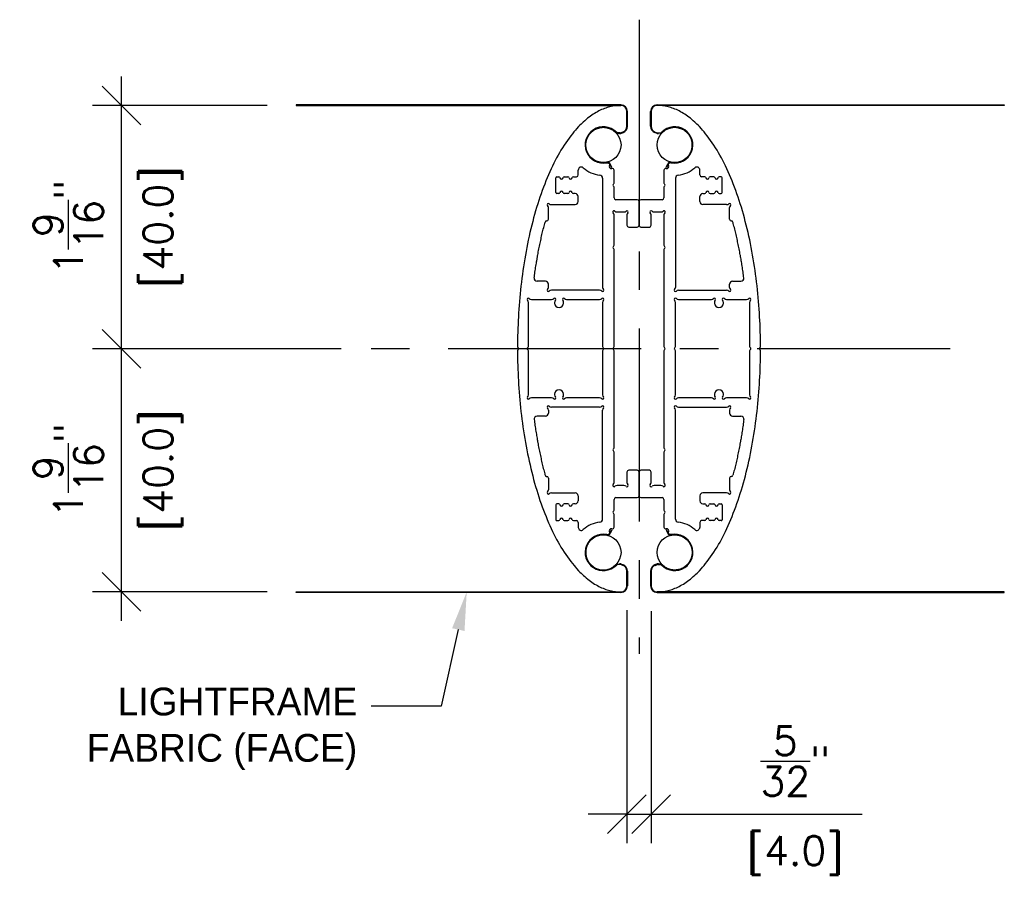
# Model space of a CAD drawing. Header units: inches. Extents: x 0 to 70.2, y -46 to 53.5.
# Tile 10 of 45: x 38 to 44.3, y -9.7 to -4.1. Entities that reach past the tile are written whole.
import ezdxf
from ezdxf import colors
from ezdxf.entities.mleader import LeaderData, LeaderLine
from ezdxf.math import Vec2, Vec3

# ---------------------------------------------------------------- set-up
doc = ezdxf.new("R2010")
doc.units = ezdxf.units.IN
doc.header["$MEASUREMENT"] = 0
doc.linetypes.add('CENTER', pattern=[2, 1.25, -0.25, 0.25, -0.25])
for name, color, linetype in [('1-DIM', 4, 'Continuous'), ('1-MOUNT', 155, 'Continuous'), ('1-PANEL EDGE', 2, 'Continuous'), ('1-REF', 4, 'Continuous'), ('1-TEXT', 2, 'Continuous')]:
    doc.layers.add(name, color=color, linetype=linetype)
doc.styles.add('TEXT', font='romans.shx')
doc.dimstyles.new('DIM 6-12', dxfattribs={"dimscale": 2, "dimtxt": 0.09375, "dimasz": 0.125, "dimexe": 0.09375, "dimexo": 0.09375, "dimgap": 0.0625, "dimtad": 1, "dimdec": 5, "dimzin": 3, "dimdsep": 46, "dimlunit": 5, "dimtxsty": 'TEXT', "dimblk": 'OBLIQUE', "dimcen": 0.09375, "dimdle": 0.09375, "dimclrd": 256, "dimclre": 4, "dimclrt": 2, "dimadec": 0, "dimazin": 0, "dimtfac": 1, "dimtdec": 5, "dimtmove": 0, "dimatfit": 3, "dimfxl": 0, "dimtolj": 1, "dimtzin": 0, "dimlwd": -1, "dimlwe": -1, "dimarcsym": 0})

# ---------------------------------------------------------------- blocks, each defined once
blk = doc.blocks.new('_Oblique')
at = {"color": 0, "linetype": 'ByBlock', "lineweight": -2}
blk.add_line((-0.5, -0.5), (0.5, 0.5), dxfattribs=at)
blk = doc.blocks.new('*D84')
at = {"layer": '1-DIM', "color": 4, "transparency": 16777216}
for p, q in [((41.9042, -7.9585), (41.9042, -9.4678)), ((42.0617, -7.9662), (42.0617, -9.4678))]:
    blk.add_line(p, q, dxfattribs=at)
at = {"layer": '1-DIM', "transparency": 16777216}
for p, q in [((41.9042, -9.2803), (41.6542, -9.2803)), ((41.9042, -9.2803), (42.0617, -9.2803)), ((42.0617, -9.2803), (43.4277, -9.2803))]:
    blk.add_line(p, q, dxfattribs=at)
at = {"layer": 'Defpoints', "color": 0, "transparency": 16777216}
for p in [(41.9042, -7.771), (42.0617, -7.7787), (42.0617, -9.2803)]:
    blk.add_point(p, dxfattribs=at)
at = {"layer": '1-DIM', "transparency": 16777216, "xscale": 0.25, "yscale": 0.25, "zscale": 0.25}
blk.add_blockref('_Oblique', (41.9042, -9.2803), dxfattribs=at)
at = {"layer": '1-DIM', "transparency": 16777216, "xscale": 0.25, "yscale": 0.25, "zscale": 0.25, "rotation": 180}
blk.add_blockref('_Oblique', (42.0617, -9.2803), dxfattribs=at)
at = {"layer": '1-DIM', "color": 2, "transparency": 16777216, "char_height": 0.1875, "attachment_point": 5, "style": 'TEXT', "bg_fill": 3, "box_fill_scale": 1.25, "bg_fill_color": 256, "bg_fill_true_color": 13158600, "bg_fill_transparency": 0}
for s, insert in [('\\A1;{\\H1.000000x;\\S5/32;}"', (42.9947, -8.9365)), ('\\A1;[4.0]', (42.9947, -9.5481))]:
    blk.add_mtext(s, dxfattribs=dict(at, insert=insert))
blk = doc.blocks.new('A$C639F15CA')
at = {"layer": '1-MOUNT'}
for p, q in [((-0.0787, 1.5354), (-0.0787, 1.4398)), ((-0.0787, 1.4398), (-0.0787, 1.5354)), ((-0.0748, 1.4398), (-0.0748, 1.5354)), ((0.0748, 1.4398), (0.0748, 1.5354)), ((0.0787, 1.5354), (0.0787, 1.4398)), ((0.0787, 1.5354), (0.0787, 1.4398)), ((-0.1044, 1.4029), (-0.1188, 1.3975)), ((-0.1188, 1.3975), (-0.1044, 1.4029)), ((0.1044, 1.4029), (0.1188, 1.3975)), ((0.1044, 1.4029), (0.1188, 1.3975)), ((-0.1432, 1.3961), (-0.1256, 1.3931)), ((-0.1249, 1.397), (-0.1425, 1.4)), ((-0.1425, 1.4), (-0.1249, 1.397)), ((-0.1175, 1.3939), (-0.1031, 1.3992)), ((0.1175, 1.3939), (0.1031, 1.3992)), ((0.1249, 1.397), (0.1425, 1.4)), ((0.1249, 1.397), (0.1425, 1.4)), ((0.1432, 1.3961), (0.1256, 1.3931)), ((-0.3937, 1.1249), (-0.3937, 1.1567)), ((-0.2061, 1.2031), (-0.1986, 1.2018)), ((-0.1986, 1.2018), (-0.2061, 1.2031)), ((-0.1979, 1.2057), (-0.2054, 1.207)), ((-0.1898, 1.1951), (-0.179, 1.1731)), ((-0.1754, 1.1748), (-0.1863, 1.1968)), ((-0.179, 1.1731), (-0.1754, 1.1748)), ((-0.1614, 1.0726), (-0.1614, 1.1553)), ((0.1614, 1.1553), (0.1614, 1.0726)), ((0.1754, 1.1748), (0.1863, 1.1968)), ((0.179, 1.1731), (0.1754, 1.1748)), ((0.1898, 1.1951), (0.179, 1.1731)), ((0.1979, 1.2057), (0.2054, 1.207)), ((0.2061, 1.2031), (0.1986, 1.2018)), ((0.2061, 1.2031), (0.1986, 1.2018)), ((0.3937, 1.1249), (0.3937, 1.1567)), ((-0.5387, 1.0107), (-0.5387, 1.1072)), ((-0.5328, 1.1131), (-0.5196, 1.1131)), ((-0.4844, 1.1131), (-0.4605, 1.1131)), ((-0.4253, 1.1131), (-0.4055, 1.1131)), ((-0.2362, 1.1041), (-0.2362, 0.3972)), ((0.2362, 1.1041), (0.2362, 0.3972)), ((0.4253, 1.1131), (0.4055, 1.1131)), ((0.4844, 1.1131), (0.4605, 1.1131)), ((0.5328, 1.1131), (0.5196, 1.1131)), ((0.5387, 1.0107), (0.5387, 1.1072)), ((-0.1614, 1.0394), (-0.1614, 1.0453)), ((-0.1614, 0.9761), (-0.1614, 1.0394)), ((0.1614, 1.0453), (0.1614, 1.0394)), ((0.1614, 1.0394), (0.1614, 0.9761)), ((-0.5196, 1.0048), (-0.5328, 1.0048)), ((-0.4605, 1.0048), (-0.4844, 1.0048)), ((-0.4134, 1.0048), (-0.4253, 1.0048)), ((-0.3937, 0.9528), (-0.3937, 0.9851)), ((-0.0118, 0.9643), (-0.1496, 0.9643)), ((0.1496, 0.9643), (0.0118, 0.9643)), ((0.3937, 0.9528), (0.3937, 0.9851)), ((0.4134, 1.0048), (0.4253, 1.0048)), ((0.4605, 1.0048), (0.4844, 1.0048)), ((0.5196, 1.0048), (0.5328, 1.0048)), ((-0.5866, 0.8386), (-0.5866, 0.9138)), ((-0.5673, 0.9331), (-0.4134, 0.9331)), ((0, 0.9525), (0, 0.7992)), ((0, 0.7992), (0, 0.9525)), ((0.5673, 0.9331), (0.4134, 0.9331)), ((0.5866, 0.8386), (0.5866, 0.9138)), ((-0.1614, 0.6692), (-0.1614, 0.8663)), ((-0.1421, 0.8856), (-0.098, 0.8856)), ((-0.0787, 0.8663), (-0.0787, 0.7992)), ((0.0787, 0.7992), (0.0787, 0.8663)), ((0.098, 0.8856), (0.1421, 0.8856)), ((0.1614, 0.8663), (0.1614, 0.6692)), ((-0.5984, 0.8267), (-0.5972, 0.8268)), ((-0.0669, 0.7874), (-0.0118, 0.7874)), ((0.0118, 0.7874), (0.0669, 0.7874)), ((0.5984, 0.8267), (0.5972, 0.8268)), ((-0.1614, 0.0591), (-0.1614, 0.6419)), ((0.1614, 0.6419), (0.1614, 0.0591)), ((-0.6063, 0.437), (-0.6594, 0.437)), ((-0.5866, 0.3972), (-0.5866, 0.4173)), ((0.5866, 0.3972), (0.5866, 0.4173)), ((0.6063, 0.437), (0.6594, 0.437)), ((-0.6972, 0.3189), (-0.5665, 0.3189)), ((-0.2555, 0.378), (-0.5673, 0.378)), ((-0.4689, 0.3189), (-0.2555, 0.3189)), ((0.2555, 0.378), (0.5673, 0.378)), ((0.2555, 0.3189), (0.4689, 0.3189)), ((0.5665, 0.3189), (0.6972, 0.3189)), ((-0.7165, 0.0591), (-0.7165, 0.2996)), ((-0.5472, 0.2996), (-0.5472, 0.2953)), ((-0.4882, 0.2953), (-0.4882, 0.2996)), ((-0.2362, 0.2996), (-0.2362, 0.0591)), ((0.2362, 0.0591), (0.2362, 0.2996)), ((0.4882, 0.2996), (0.4882, 0.2953)), ((0.5472, 0.2953), (0.5472, 0.2996)), ((0.7165, 0.2996), (0.7165, 0.0591)), ((-0.7165, 0.0136), (-0.7165, 0.0591)), ((-0.2362, 0.0591), (-0.2362, 0.0136)), ((-0.1614, 0.0136), (-0.1614, 0.0591)), ((0.1614, 0.0591), (0.1614, 0.0136)), ((0.2362, 0.0136), (0.2362, 0.0591)), ((0.7165, 0.0591), (0.7165, 0.0136)), ((-0.7165, -0.0591), (-0.7165, -0.0136)), ((-0.7165, -0.2996), (-0.7165, -0.0591)), ((-0.2362, -0.0136), (-0.2362, -0.0591)), ((-0.2362, -0.0591), (-0.2362, -0.2996)), ((-0.1614, -0.0591), (-0.1614, -0.0136)), ((-0.1614, -0.6419), (-0.1614, -0.0591)), ((0.1614, -0.0136), (0.1614, -0.0591)), ((0.1614, -0.0591), (0.1614, -0.6419)), ((0.2362, -0.0591), (0.2362, -0.0136)), ((0.2362, -0.2996), (0.2362, -0.0591)), ((0.7165, -0.0136), (0.7165, -0.0591)), ((0.7165, -0.0591), (0.7165, -0.2996)), ((-0.5472, -0.2953), (-0.5472, -0.2996)), ((-0.4882, -0.2996), (-0.4882, -0.2953)), ((0.4882, -0.2953), (0.4882, -0.2996)), ((0.5472, -0.2996), (0.5472, -0.2953)), ((-0.5665, -0.3189), (-0.6972, -0.3189)), ((-0.2555, -0.378), (-0.5673, -0.378)), ((-0.2555, -0.3189), (-0.4689, -0.3189)), ((0.4689, -0.3189), (0.2555, -0.3189)), ((0.2555, -0.378), (0.5673, -0.378)), ((0.6972, -0.3189), (0.5665, -0.3189)), ((-0.6063, -0.437), (-0.6594, -0.437)), ((-0.5866, -0.3972), (-0.5866, -0.4173)), ((-0.2362, -1.1041), (-0.2362, -0.3972)), ((0.2362, -1.1041), (0.2362, -0.3972)), ((0.5866, -0.3972), (0.5866, -0.4173)), ((0.6063, -0.437), (0.6594, -0.437)), ((-0.1614, -0.8663), (-0.1614, -0.6692)), ((0.1614, -0.6692), (0.1614, -0.8663)), ((-0.5984, -0.8267), (-0.5972, -0.8268)), ((-0.0787, -0.7992), (-0.0787, -0.8663)), ((-0.0118, -0.7874), (-0.0669, -0.7874)), ((0, -0.7992), (0, -0.9525)), ((0, -0.9525), (0, -0.7992)), ((0.0669, -0.7874), (0.0118, -0.7874)), ((0.0787, -0.8663), (0.0787, -0.7992)), ((0.5984, -0.8267), (0.5972, -0.8268)), ((-0.5866, -0.8386), (-0.5866, -0.9138)), ((-0.098, -0.8856), (-0.1421, -0.8856)), ((0.1421, -0.8856), (0.098, -0.8856)), ((0.5866, -0.8386), (0.5866, -0.9138)), ((-0.5673, -0.9331), (-0.4134, -0.9331)), ((-0.3937, -0.9528), (-0.3937, -0.9851)), ((0.3937, -0.9528), (0.3937, -0.9851)), ((0.5673, -0.9331), (0.4134, -0.9331)), ((-0.5387, -1.0107), (-0.5387, -1.1072)), ((-0.5196, -1.0048), (-0.5328, -1.0048)), ((-0.4605, -1.0048), (-0.4844, -1.0048)), ((-0.4134, -1.0048), (-0.4253, -1.0048)), ((-0.1614, -1.0394), (-0.1614, -0.9761)), ((-0.1496, -0.9643), (-0.0118, -0.9643)), ((0.0118, -0.9643), (0.1496, -0.9643)), ((0.1614, -0.9761), (0.1614, -1.0394)), ((0.4134, -1.0048), (0.4253, -1.0048)), ((0.4605, -1.0048), (0.4844, -1.0048)), ((0.5196, -1.0048), (0.5328, -1.0048)), ((0.5387, -1.0107), (0.5387, -1.1072)), ((-0.1614, -1.0453), (-0.1614, -1.0394)), ((-0.1614, -1.1553), (-0.1614, -1.0726)), ((0.1614, -1.0394), (0.1614, -1.0453)), ((0.1614, -1.0726), (0.1614, -1.1553)), ((-0.5328, -1.1131), (-0.5196, -1.1131)), ((-0.4844, -1.1131), (-0.4605, -1.1131)), ((-0.4253, -1.1131), (-0.4055, -1.1131)), ((-0.3937, -1.1249), (-0.3937, -1.1567)), ((0.3937, -1.1249), (0.3937, -1.1567)), ((0.4253, -1.1131), (0.4055, -1.1131)), ((0.4844, -1.1131), (0.4605, -1.1131)), ((0.5328, -1.1131), (0.5196, -1.1131)), ((-0.2061, -1.2031), (-0.1986, -1.2018)), ((-0.2061, -1.2031), (-0.1986, -1.2018)), ((-0.1979, -1.2057), (-0.2054, -1.207)), ((-0.1898, -1.1951), (-0.179, -1.1731)), ((-0.1754, -1.1748), (-0.1863, -1.1968)), ((-0.179, -1.1731), (-0.1754, -1.1748)), ((0.179, -1.1731), (0.1754, -1.1748)), ((0.1754, -1.1748), (0.1863, -1.1968)), ((0.1898, -1.1951), (0.179, -1.1731)), ((0.1979, -1.2057), (0.2054, -1.207)), ((0.2061, -1.2031), (0.1986, -1.2018)), ((0.1986, -1.2018), (0.2061, -1.2031)), ((-0.1432, -1.3961), (-0.1256, -1.3931)), ((-0.1249, -1.397), (-0.1425, -1.4)), ((-0.1249, -1.397), (-0.1425, -1.4)), ((-0.1044, -1.4029), (-0.1188, -1.3975)), ((-0.1044, -1.4029), (-0.1188, -1.3975)), ((-0.1175, -1.3939), (-0.1031, -1.3992)), ((0.1175, -1.3939), (0.1031, -1.3992)), ((0.1044, -1.4029), (0.1188, -1.3975)), ((0.1188, -1.3975), (0.1044, -1.4029)), ((0.1249, -1.397), (0.1425, -1.4)), ((0.1425, -1.4), (0.1249, -1.397)), ((0.1432, -1.3961), (0.1256, -1.3931)), ((-0.0787, -1.5354), (-0.0787, -1.4398)), ((-0.0787, -1.5354), (-0.0787, -1.4398)), ((-0.0748, -1.4398), (-0.0748, -1.5354)), ((0.0748, -1.4398), (0.0748, -1.5354)), ((0.0787, -1.5354), (0.0787, -1.4398)), ((0.0787, -1.4398), (0.0787, -1.5354))]:
    blk.add_line(p, q, dxfattribs=at)
for centre in [(-0.2308, 1.3191), (0.2308, 1.3191), (-0.2308, -1.3191), (0.2308, -1.3191)]:
    blk.add_circle(centre, 0.1142, dxfattribs=at)
for centre, radius, start, end in [((-0.1181, 1.5354), 0.0433, 360, 90), ((-0.1181, 1.5354), 0.0394, 0, 90), ((-0.1181, 1.5354), 0.0394, 0, 90), ((0.1181, 1.5354), 0.0433, 90, 180), ((0.1181, 1.5354), 0.0394, 90, 180), ((0.1181, 1.5354), 0.0394, 90, 180), ((-0.2308, 1.3191), 0.1181, 44.6831, 280.70633), ((-0.2308, 1.3191), 0.1181, 44.6831, 280.70633), ((-0.1181, 1.4398), 0.0394, 290.34219, 0), ((-0.1181, 1.4398), 0.0394, 290.34219, 0), ((-0.1181, 1.4398), 0.0433, 290.34219, 360), ((0.1181, 1.4398), 0.0433, 180, 249.65781), ((0.1181, 1.4398), 0.0394, 180, 249.65781), ((0.1181, 1.4398), 0.0394, 180, 249.65781), ((0.2308, 1.3191), 0.1181, 259.29367, 135.3169), ((0.2308, 1.3191), 0.1181, 259.29367, 135.3169), ((-0.1412, 1.4077), 0.00787, 224.6831, 260.34219), ((-0.1412, 1.4077), 0.00787, 224.6831, 260.34219), ((-0.1229, 1.4086), 0.0157, 260.34219, 290.34219), ((-0.1229, 1.4086), 0.0118, 260.34219, 290.34219), ((-0.1229, 1.4086), 0.0118, 260.34219, 290.34219), ((0.1229, 1.4086), 0.0157, 249.65781, 279.65781), ((0.1229, 1.4086), 0.0118, 249.65781, 279.65781), ((0.1229, 1.4086), 0.0118, 249.65781, 279.65781), ((0.1412, 1.4077), 0.00787, 279.65781, 315.3169), ((0.1412, 1.4077), 0.00787, 279.65781, 315.3169), ((-0.374, 1.1567), 0.0197, 48.59198, 180), ((-0.2308, 1.3191), 0.1969, 228.59198, 263.34086), ((-0.2074, 1.1954), 0.00787, 80.34219, 100.70633), ((-0.2074, 1.1954), 0.00787, 80.34219, 100.70633), ((-0.2006, 1.1902), 0.0118, 24.3586, 80.34219), ((-0.2006, 1.1902), 0.0118, 328.375, 80.34219), ((-0.2006, 1.1902), 0.0157, 24.61204, 80.34219), ((-0.1805, 1.1778), 0.0118, 148.375, 287.81179), ((-0.1732, 1.1553), 0.0118, 0, 107.81179), ((0.1732, 1.1553), 0.0118, 72.18821, 180), ((0.1805, 1.1778), 0.0118, 252.18821, 31.625), ((0.2006, 1.1902), 0.0157, 99.65781, 155.38796), ((0.2006, 1.1902), 0.0118, 99.65781, 211.625), ((0.2006, 1.1902), 0.0118, 99.65781, 155.6414), ((0.2074, 1.1954), 0.00787, 79.29367, 99.65781), ((0.2074, 1.1954), 0.00787, 79.29367, 99.65781), ((0.2308, 1.3191), 0.1969, 276.65914, 311.40802), ((0.374, 1.1567), 0.0197, 0, 131.40802), ((-0.5328, 1.1072), 0.00591, 90, 180), ((-0.5196, 1.1052), 0.00787, 6.37937, 90), ((-0.502, 1.1072), 0.00984, 186.37937, 353.62063), ((-0.4844, 1.1052), 0.00787, 90, 173.62063), ((-0.4605, 1.1052), 0.00787, 6.37937, 90), ((-0.4429, 1.1072), 0.00984, 186.37937, 353.62063), ((-0.4253, 1.1052), 0.00787, 90, 173.62063), ((-0.4055, 1.1249), 0.0118, 270, 0), ((-0.2559, 1.1041), 0.0197, 0, 83.34086), ((0.2559, 1.1041), 0.0197, 96.65914, 180), ((0.4055, 1.1249), 0.0118, 180, 270), ((0.4253, 1.1052), 0.00787, 6.37937, 90), ((0.4429, 1.1072), 0.00984, 186.37937, 353.62063), ((0.4605, 1.1052), 0.00787, 90, 173.62063), ((0.4844, 1.1052), 0.00787, 6.37937, 90), ((0.502, 1.1072), 0.00984, 186.37937, 353.62063), ((0.5196, 1.1052), 0.00787, 90, 173.62063), ((0.5328, 1.1072), 0.00591, 0, 90), ((-0.502, 1.0107), 0.00984, 6.37937, 173.62063), ((-0.4429, 1.0107), 0.00984, 6.37937, 173.62063), ((-0.1614, 1.059), 0.00787, 120, 240), ((-0.1693, 1.0726), 0.00787, 300, 0), ((-0.1693, 1.0453), 0.00787, 0, 60), ((0.1693, 1.0726), 0.00787, 180, 240), ((0.1693, 1.0453), 0.00787, 120, 180), ((0.1614, 1.059), 0.00787, 300, 60), ((0.4429, 1.0107), 0.00984, 6.37937, 173.62063), ((0.502, 1.0107), 0.00984, 6.37937, 173.62063), ((-0.5328, 1.0107), 0.00591, 180, 270), ((-0.5196, 1.0127), 0.00787, 270, 353.62063), ((-0.4844, 1.0127), 0.00787, 186.37937, 270), ((-0.4605, 1.0127), 0.00787, 270, 353.62063), ((-0.4253, 1.0127), 0.00787, 186.37937, 270), ((-0.4134, 0.9851), 0.0197, 0, 90), ((-0.1496, 0.9761), 0.0118, 180, 270), ((-0.0118, 0.9525), 0.0118, 0, 90), ((0.0118, 0.9525), 0.0118, 90, 180), ((0.1496, 0.9761), 0.0118, 270, 0), ((0.4134, 0.9851), 0.0197, 90, 180), ((0.4253, 1.0127), 0.00787, 270, 353.62063), ((0.4605, 1.0127), 0.00787, 186.37937, 270), ((0.4844, 1.0127), 0.00787, 270, 353.62063), ((0.5196, 1.0127), 0.00787, 186.37937, 270), ((0.5328, 1.0107), 0.00591, 270, 0), ((-0.5866, 0.9331), 0.00787, 45.58469, 224.41531), ((-0.6063, 0.9138), 0.0197, 0, 44.41531), ((-0.5673, 0.9528), 0.0197, 225.58469, 270), ((-0.4134, 0.9528), 0.0197, 270, 0), ((-0.1614, 0.8856), 0.00787, 90, 224.41531), ((-0.1614, 0.8856), 0.00787, 45.58469, 90), ((-0.0787, 0.8856), 0.00787, 315.58469, 134.41531), ((0.0787, 0.8856), 0.00787, 45.58469, 224.41531), ((0.1614, 0.8856), 0.00787, 90, 134.41531), ((0.1614, 0.8856), 0.00787, 315.58469, 90), ((0.4134, 0.9528), 0.0197, 180, 270), ((0.5673, 0.9528), 0.0197, 270, 314.41531), ((0.5866, 0.9331), 0.00787, 315.58469, 134.41531), ((0.6063, 0.9138), 0.0197, 135.58469, 180), ((-0.5984, 0.8386), 0.0118, 275.92655, 0), ((-0.1811, 0.8663), 0.0197, 0, 44.41531), ((-0.1421, 0.9052), 0.0197, 225.58469, 270), ((-0.098, 0.9052), 0.0197, 270, 314.41531), ((-0.0591, 0.8663), 0.0197, 135.58469, 180), ((0.0591, 0.8663), 0.0197, 0, 44.41531), ((0.098, 0.9052), 0.0197, 225.58469, 270), ((0.1421, 0.9052), 0.0197, 270, 314.41531), ((0.1811, 0.8663), 0.0197, 135.58469, 180), ((0.5984, 0.8386), 0.0118, 180, 264.07345), ((-0.5972, 0.815), 0.0118, 95.92655, 165.03656), ((-0.0669, 0.7992), 0.0118, 180, 270), ((-0.0118, 0.7992), 0.0118, 270, 0), ((0.0118, 0.7992), 0.0118, 180, 270), ((0.0669, 0.7992), 0.0118, 270, 0), ((0.5972, 0.815), 0.0118, 14.96344, 84.07345), ((-0.1614, 0.6555), 0.00787, 120, 240), ((-0.1693, 0.6692), 0.00787, 300, 0), ((-0.1693, 0.6419), 0.00787, 360, 60), ((0.1693, 0.6692), 0.00787, 180, 240), ((0.1693, 0.6419), 0.00787, 120, 180), ((0.1614, 0.6555), 0.00787, 300, 60), ((-0.6594, 0.4567), 0.0197, 172.436, 270), ((0.6594, 0.4567), 0.0197, 270, 7.564), ((-0.6063, 0.4173), 0.0197, 0, 90), ((-0.5866, 0.378), 0.00787, 135.58469, 314.41531), ((-0.6063, 0.3972), 0.0197, 315.58469, 0), ((-0.2362, 0.378), 0.00787, 225.58469, 44.41531), ((-0.2165, 0.3972), 0.0197, 180, 224.41531), ((0.2362, 0.378), 0.00787, 135.58469, 314.41531), ((0.2165, 0.3972), 0.0197, 315.58469, 0), ((0.5866, 0.378), 0.00787, 225.58469, 44.41531), ((0.6063, 0.4173), 0.0197, 90, 180), ((0.6063, 0.3972), 0.0197, 180, 224.41531), ((-0.7165, 0.3189), 0.00787, 45.58469, 224.41531), ((-0.6972, 0.3386), 0.0197, 225.58469, 270), ((-0.5673, 0.3583), 0.0197, 90, 134.41531), ((-0.5665, 0.3386), 0.0197, 270, 314.41531), ((-0.5472, 0.3189), 0.00787, 315.58469, 134.41531), ((-0.4882, 0.3189), 0.00787, 45.58469, 224.41531), ((-0.4689, 0.3386), 0.0197, 225.58469, 270), ((-0.2555, 0.3583), 0.0197, 45.58469, 90), ((-0.2555, 0.3386), 0.0197, 270, 314.41531), ((-0.2362, 0.3189), 0.00787, 315.58469, 134.41531), ((0.2362, 0.3189), 0.00787, 45.58469, 224.41531), ((0.2555, 0.3583), 0.0197, 90, 134.41531), ((0.2555, 0.3386), 0.0197, 225.58469, 270), ((0.4689, 0.3386), 0.0197, 270, 314.41531), ((0.4882, 0.3189), 0.00787, 315.58469, 134.41531), ((0.5472, 0.3189), 0.00787, 45.58469, 224.41531), ((0.5665, 0.3386), 0.0197, 225.58469, 270), ((0.5673, 0.3583), 0.0197, 45.58469, 90), ((0.6972, 0.3386), 0.0197, 270, 314.41531), ((0.7165, 0.3189), 0.00787, 315.58469, 134.41531), ((-0.7362, 0.2996), 0.0197, 0, 44.41531), ((-0.5276, 0.2996), 0.0197, 135.58469, 180), ((-0.5177, 0.2953), 0.0295, 180, 0), ((-0.5079, 0.2996), 0.0197, 0, 44.41531), ((-0.2165, 0.2996), 0.0197, 135.58469, 180), ((0.2165, 0.2996), 0.0197, 0, 44.41531), ((0.5079, 0.2996), 0.0197, 135.58469, 180), ((0.5177, 0.2953), 0.0295, 180, 0), ((0.5276, 0.2996), 0.0197, 0, 44.41531), ((0.7362, 0.2996), 0.0197, 135.58469, 180), ((-0.7795, 0.0136), 0.00787, 179.78889, 239.8945), ((-0.7874, 0), 0.00787, 360, 59.8945), ((-0.7874, 0), 0.00787, 300.1055, 0), ((-0.7165, 0), 0.00787, 120, 180), ((-0.7165, 0), 0.00787, 180, 240), ((-0.7244, 0.0136), 0.00787, 300, 0), ((-0.2283, 0.0136), 0.00787, 180, 240), ((-0.2362, 0), 0.00787, 360, 60), ((-0.2362, 0), 0.00787, 300, 0), ((-0.1614, 0), 0.00787, 120, 180), ((-0.1614, 0), 0.00787, 180, 240), ((-0.1693, 0.0136), 0.00787, 300, 0), ((0.1693, 0.0136), 0.00787, 180, 240), ((0.1614, 0), 0.00787, 0, 60), ((0.2362, 0), 0.00787, 120, 180), ((0.2283, 0.0136), 0.00787, 300, 0), ((0.7244, 0.0136), 0.00787, 180, 240), ((0.7165, 0), 0.00787, 360, 60), ((0.7874, 0), 0.00787, 120.1055, 180), ((0.7795, 0.0136), 0.00787, 300.1055, 0.21111), ((-0.7795, -0.0136), 0.00787, 120.1055, 180.21111), ((-0.7244, -0.0136), 0.00787, 360, 60), ((-0.2283, -0.0136), 0.00787, 120, 180), ((-0.1693, -0.0136), 0.00787, 360, 60), ((0.1693, -0.0136), 0.00787, 120, 180), ((0.1614, 0), 0.00787, 300, 0), ((0.2362, 0), 0.00787, 180, 240), ((0.2283, -0.0136), 0.00787, 0, 60), ((0.7244, -0.0136), 0.00787, 120, 180), ((0.7165, 0), 0.00787, 300, 0), ((0.7874, 0), 0.00787, 180, 239.8945), ((0.7795, -0.0136), 0.00787, 359.78889, 59.8945), ((-0.7165, -0.3189), 0.00787, 135.58469, 314.41531), ((-0.7362, -0.2996), 0.0197, 315.58469, 0), ((-0.5472, -0.3189), 0.00787, 225.58469, 44.41531), ((-0.5177, -0.2953), 0.0295, 0, 180), ((-0.5276, -0.2996), 0.0197, 180, 224.41531), ((-0.4882, -0.3189), 0.00787, 135.58469, 314.41531), ((-0.5079, -0.2996), 0.0197, 315.58469, 0), ((-0.2362, -0.3189), 0.00787, 225.58469, 44.41531), ((-0.2165, -0.2996), 0.0197, 180, 224.41531), ((0.2362, -0.3189), 0.00787, 135.58469, 314.41531), ((0.2165, -0.2996), 0.0197, 315.58469, 0), ((0.4882, -0.3189), 0.00787, 225.58469, 44.41531), ((0.5177, -0.2953), 0.0295, 0, 180), ((0.5079, -0.2996), 0.0197, 180, 224.41531), ((0.5472, -0.3189), 0.00787, 135.58469, 314.41531), ((0.5276, -0.2996), 0.0197, 315.58469, 0), ((0.7165, -0.3189), 0.00787, 225.58469, 44.41531), ((0.7362, -0.2996), 0.0197, 180, 224.41531), ((-0.6972, -0.3386), 0.0197, 90, 134.41531), ((-0.5866, -0.378), 0.00787, 45.58469, 224.41531), ((-0.5673, -0.3583), 0.0197, 225.58469, 270), ((-0.5665, -0.3386), 0.0197, 45.58469, 90), ((-0.4689, -0.3386), 0.0197, 90, 134.41531), ((-0.2555, -0.3386), 0.0197, 45.58469, 90), ((-0.2555, -0.3583), 0.0197, 270, 314.41531), ((-0.2362, -0.378), 0.00787, 315.58469, 134.41531), ((0.2362, -0.378), 0.00787, 45.58469, 224.41531), ((0.2555, -0.3386), 0.0197, 90, 134.41531), ((0.2555, -0.3583), 0.0197, 225.58469, 270), ((0.4689, -0.3386), 0.0197, 45.58469, 90), ((0.5665, -0.3386), 0.0197, 90, 134.41531), ((0.5673, -0.3583), 0.0197, 270, 314.41531), ((0.5866, -0.378), 0.00787, 315.58469, 134.41531), ((0.6972, -0.3386), 0.0197, 45.58469, 90), ((-0.6594, -0.4567), 0.0197, 90, 187.564), ((-0.6063, -0.4173), 0.0197, 270, 0), ((-0.6063, -0.3972), 0.0197, 0, 44.41531), ((-0.2165, -0.3972), 0.0197, 135.58469, 180), ((0.2165, -0.3972), 0.0197, 0, 44.41531), ((0.6063, -0.3972), 0.0197, 135.58469, 180), ((0.6063, -0.4173), 0.0197, 180, 270), ((0.6594, -0.4567), 0.0197, 352.436, 90), ((-0.1614, -0.6555), 0.00787, 120, 240), ((-0.1693, -0.6419), 0.00787, 300, 0), ((-0.1693, -0.6692), 0.00787, 360, 60), ((0.1693, -0.6419), 0.00787, 180, 240), ((0.1693, -0.6692), 0.00787, 120, 180), ((0.1614, -0.6555), 0.00787, 300, 60), ((-0.5972, -0.815), 0.0118, 194.96344, 264.07345), ((-0.5984, -0.8386), 0.0118, 0, 84.07345), ((-0.0669, -0.7992), 0.0118, 90, 180), ((-0.0118, -0.7992), 0.0118, 0, 90), ((0.0118, -0.7992), 0.0118, 90, 180), ((0.0669, -0.7992), 0.0118, 0, 90), ((0.5984, -0.8386), 0.0118, 95.92655, 180), ((0.5972, -0.815), 0.0118, 275.92655, 345.03656), ((-0.1614, -0.8856), 0.00787, 135.58469, 270), ((-0.1811, -0.8663), 0.0197, 315.58469, 0), ((-0.1614, -0.8856), 0.00787, 270, 314.41531), ((-0.1421, -0.9052), 0.0197, 90, 134.41531), ((-0.098, -0.9052), 0.0197, 45.58469, 90), ((-0.0787, -0.8856), 0.00787, 225.58469, 44.41531), ((-0.0591, -0.8663), 0.0197, 180, 224.41531), ((0.0787, -0.8856), 0.00787, 135.58469, 314.41531), ((0.0591, -0.8663), 0.0197, 315.58469, 0), ((0.098, -0.9052), 0.0197, 90, 134.41531), ((0.1421, -0.9052), 0.0197, 45.58469, 90), ((0.1614, -0.8856), 0.00787, 225.58469, 270), ((0.1811, -0.8663), 0.0197, 180, 224.41531), ((0.1614, -0.8856), 0.00787, 270, 44.41531), ((-0.5866, -0.9331), 0.00787, 135.58469, 314.41531), ((-0.6063, -0.9138), 0.0197, 315.58469, 0), ((-0.5673, -0.9528), 0.0197, 90, 134.41531), ((-0.4134, -0.9528), 0.0197, 0, 90), ((-0.0118, -0.9525), 0.0118, 270, 0), ((0.0118, -0.9525), 0.0118, 180, 270), ((0.4134, -0.9528), 0.0197, 90, 180), ((0.5673, -0.9528), 0.0197, 45.58469, 90), ((0.5866, -0.9331), 0.00787, 225.58469, 44.41531), ((0.6063, -0.9138), 0.0197, 180, 224.41531), ((-0.5328, -1.0107), 0.00591, 90, 180), ((-0.5196, -1.0127), 0.00787, 6.37937, 90), ((-0.502, -1.0107), 0.00984, 186.37937, 353.62063), ((-0.4844, -1.0127), 0.00787, 90, 173.62063), ((-0.4605, -1.0127), 0.00787, 6.37937, 90), ((-0.4429, -1.0107), 0.00984, 186.37937, 353.62063), ((-0.4253, -1.0127), 0.00787, 90, 173.62063), ((-0.4134, -0.9851), 0.0197, 270, 0), ((-0.1496, -0.9761), 0.0118, 90, 180), ((0.1496, -0.9761), 0.0118, 0, 90), ((0.4134, -0.9851), 0.0197, 180, 270), ((0.4253, -1.0127), 0.00787, 6.37937, 90), ((0.4429, -1.0107), 0.00984, 186.37937, 353.62063), ((0.4605, -1.0127), 0.00787, 90, 173.62063), ((0.4844, -1.0127), 0.00787, 6.37937, 90), ((0.502, -1.0107), 0.00984, 186.37937, 353.62063), ((0.5196, -1.0127), 0.00787, 90, 173.62063), ((0.5328, -1.0107), 0.00591, 0, 90), ((-0.1614, -1.059), 0.00787, 120, 240), ((-0.1693, -1.0453), 0.00787, 300, 0), ((-0.1693, -1.0726), 0.00787, 0, 60), ((0.1693, -1.0453), 0.00787, 180, 240), ((0.1693, -1.0726), 0.00787, 120, 180), ((0.1614, -1.059), 0.00787, 300, 60), ((-0.5328, -1.1072), 0.00591, 180, 270), ((-0.5196, -1.1052), 0.00787, 270, 353.62063), ((-0.502, -1.1072), 0.00984, 6.37937, 173.62063), ((-0.4844, -1.1052), 0.00787, 186.37937, 270), ((-0.4605, -1.1052), 0.00787, 270, 353.62063), ((-0.4429, -1.1072), 0.00984, 6.37937, 173.62063), ((-0.4253, -1.1052), 0.00787, 186.37937, 270), ((-0.4055, -1.1249), 0.0118, 0, 90), ((-0.2308, -1.3191), 0.1969, 96.65914, 131.40802), ((-0.2559, -1.1041), 0.0197, 276.65914, 0), ((0.2559, -1.1041), 0.0197, 180, 263.34086), ((0.2308, -1.3191), 0.1969, 48.59198, 83.34086), ((0.4055, -1.1249), 0.0118, 90, 180), ((0.4253, -1.1052), 0.00787, 270, 353.62063), ((0.4429, -1.1072), 0.00984, 6.37937, 173.62063), ((0.4605, -1.1052), 0.00787, 186.37937, 270), ((0.4844, -1.1052), 0.00787, 270, 353.62063), ((0.502, -1.1072), 0.00984, 6.37937, 173.62063), ((0.5196, -1.1052), 0.00787, 186.37937, 270), ((0.5328, -1.1072), 0.00591, 270, 0), ((-0.374, -1.1567), 0.0197, 180, 311.40802), ((-0.2308, -1.3191), 0.1181, 79.29367, 315.3169), ((-0.2308, -1.3191), 0.1181, 79.29367, 315.3169), ((-0.2074, -1.1954), 0.00787, 259.29367, 279.65781), ((-0.2074, -1.1954), 0.00787, 259.29367, 279.65781), ((-0.2006, -1.1902), 0.0118, 279.65781, 31.625), ((-0.2006, -1.1902), 0.0118, 279.65781, 335.6414), ((-0.2006, -1.1902), 0.0157, 279.65781, 335.38796), ((-0.1805, -1.1778), 0.0118, 72.18821, 211.625), ((-0.1732, -1.1553), 0.0118, 252.18821, 0), ((0.2308, -1.3191), 0.1181, 224.6831, 100.70633), ((0.2308, -1.3191), 0.1181, 224.6831, 100.70633), ((0.1732, -1.1553), 0.0118, 180, 287.81179), ((0.1805, -1.1778), 0.0118, 328.375, 107.81179), ((0.2006, -1.1902), 0.0157, 204.61204, 260.34219), ((0.2006, -1.1902), 0.0118, 148.375, 260.34219), ((0.2006, -1.1902), 0.0118, 204.3586, 260.34219), ((0.2074, -1.1954), 0.00787, 260.34219, 280.70633), ((0.2074, -1.1954), 0.00787, 260.34219, 280.70633), ((0.374, -1.1567), 0.0197, 228.59198, 0), ((-0.1412, -1.4077), 0.00787, 99.65781, 135.3169), ((-0.1412, -1.4077), 0.00787, 99.65781, 135.3169), ((-0.1229, -1.4086), 0.0157, 69.65781, 99.65781), ((-0.1229, -1.4086), 0.0118, 69.65781, 99.65781), ((-0.1229, -1.4086), 0.0118, 69.65781, 99.65781), ((-0.1181, -1.4398), 0.0433, 0, 69.65781), ((0.1181, -1.4398), 0.0433, 110.34219, 180), ((0.1229, -1.4086), 0.0157, 80.34219, 110.34219), ((0.1229, -1.4086), 0.0118, 80.34219, 110.34219), ((0.1229, -1.4086), 0.0118, 80.34219, 110.34219), ((0.1412, -1.4077), 0.00787, 44.6831, 80.34219), ((0.1412, -1.4077), 0.00787, 44.6831, 80.34219), ((-0.1181, -1.4398), 0.0394, 0, 69.65781), ((-0.1181, -1.4398), 0.0394, 0, 69.65781), ((0.1181, -1.4398), 0.0394, 110.34219, 180), ((0.1181, -1.4398), 0.0394, 110.34219, 180), ((-0.1181, -1.5354), 0.0394, 270, 0), ((-0.1181, -1.5354), 0.0433, 270, 0), ((-0.1181, -1.5354), 0.0394, 270, 0), ((0.1181, -1.5354), 0.0433, 180, 270), ((0.1181, -1.5354), 0.0394, 180, 270), ((0.1181, -1.5354), 0.0394, 180, 270)]:
    blk.add_arc(centre, radius, start, end, dxfattribs=at)
for points, weights in [([(-0.1181, 1.5748), (-0.7628, 1.5748), (-0.7869, 0.0591)], [1, 0.71481612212, 0.984987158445]), ([(0.7869, 0.0602), (0.7623, 1.5748), (0.1181, 1.5748)], [0.984706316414, 0.714964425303, 1]), ([(-0.7869, 0.0591), (-0.7873, 0.0364), (-0.7874, 0.0137)], [0.984987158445, 0.990592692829, 0.996437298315]), ([(0.7874, 0.0137), (0.7873, 0.0369), (0.7869, 0.0602)], [0.996437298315, 0.990446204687, 0.984706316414]), ([(-0.7874, -0.0137), (-0.7873, -0.0369), (-0.7869, -0.0602)], [0.996437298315, 0.990446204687, 0.984706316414]), ([(-0.7869, -0.0602), (-0.7623, -1.5748), (-0.1181, -1.5748)], [0.984706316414, 0.714964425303, 1]), ([(0.1181, -1.5748), (0.7628, -1.5748), (0.7869, -0.0591)], [1, 0.71481612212, 0.984987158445]), ([(0.7869, -0.0591), (0.7873, -0.0364), (0.7874, -0.0137)], [0.984987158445, 0.990592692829, 0.996437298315])]:
    blk.add_rational_spline(points, weights, degree=2, dxfattribs=at)
for points in [[(-0.2054, 1.207), (-0.2075, 1.2074), (-0.2096, 1.207), (-0.2731, 1.195), (-0.316, 1.2432), (-0.359, 1.2914), (-0.3398, 1.3531), (-0.3206, 1.4148), (-0.2578, 1.4301), (-0.195, 1.4454), (-0.1496, 1.3994), (-0.1469, 1.3967), (-0.1432, 1.3961)], [(0.2054, 1.207), (0.2075, 1.2074), (0.2096, 1.207), (0.2731, 1.195), (0.316, 1.2432), (0.359, 1.2914), (0.3398, 1.3531), (0.3206, 1.4148), (0.2578, 1.4301), (0.195, 1.4454), (0.1496, 1.3994), (0.1469, 1.3967), (0.1432, 1.3961)], [(-0.2054, -1.207), (-0.2075, -1.2074), (-0.2096, -1.207), (-0.2731, -1.195), (-0.316, -1.2432), (-0.359, -1.2914), (-0.3398, -1.3531), (-0.3206, -1.4148), (-0.2578, -1.4301), (-0.195, -1.4454), (-0.1496, -1.3994), (-0.1469, -1.3967), (-0.1432, -1.3961)], [(0.2054, -1.207), (0.2075, -1.2074), (0.2096, -1.207), (0.2731, -1.195), (0.316, -1.2432), (0.359, -1.2914), (0.3398, -1.3531), (0.3206, -1.4148), (0.2578, -1.4301), (0.195, -1.4454), (0.1496, -1.3994), (0.1469, -1.3967), (0.1432, -1.3961)]]:
    blk.add_rational_spline(points, [1, 0.984250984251, 1, 0.870330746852, 1, 0.870330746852, 1, 0.870330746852, 1, 0.870330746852, 1, 0.951971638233, 1], degree=2, knots=[0.485931, 0.485931, 0.485931, 0.557015, 0.557015, 3.646552, 3.646552, 6.736089, 6.736089, 9.825626, 9.825626, 12.915162, 12.915162, 13.039636, 13.039636, 13.039636], dxfattribs=at)
for points in [[(-0.6789, 0.4593), (-0.6781, 0.4651), (-0.6765, 0.4773), (-0.6738, 0.496), (-0.671, 0.5152), (-0.668, 0.5344), (-0.6651, 0.5526), (-0.6621, 0.5707), (-0.6595, 0.5855), (-0.6573, 0.5982), (-0.655, 0.6109), (-0.6521, 0.6266), (-0.6484, 0.6455), (-0.6447, 0.6643), (-0.6408, 0.6829), (-0.6368, 0.7015), (-0.6327, 0.72), (-0.6285, 0.7384), (-0.6242, 0.7567), (-0.6197, 0.7749), (-0.6152, 0.7929), (-0.6115, 0.8073), (-0.6093, 0.8156), (-0.6086, 0.818)], [(0.6789, 0.4593), (0.6781, 0.4651), (0.6765, 0.4773), (0.6738, 0.496), (0.671, 0.5152), (0.668, 0.5344), (0.6651, 0.5526), (0.6621, 0.5707), (0.6595, 0.5855), (0.6573, 0.5982), (0.655, 0.6109), (0.6521, 0.6266), (0.6484, 0.6455), (0.6447, 0.6643), (0.6408, 0.6829), (0.6368, 0.7015), (0.6327, 0.72), (0.6285, 0.7384), (0.6242, 0.7567), (0.6197, 0.7749), (0.6152, 0.7929), (0.6115, 0.8073), (0.6093, 0.8156), (0.6086, 0.818)], [(-0.6789, -0.4593), (-0.6781, -0.4651), (-0.6765, -0.4773), (-0.6738, -0.496), (-0.671, -0.5152), (-0.668, -0.5344), (-0.6651, -0.5526), (-0.6621, -0.5707), (-0.6595, -0.5855), (-0.6573, -0.5982), (-0.655, -0.6109), (-0.6521, -0.6266), (-0.6484, -0.6455), (-0.6447, -0.6643), (-0.6408, -0.6829), (-0.6368, -0.7015), (-0.6327, -0.72), (-0.6285, -0.7384), (-0.6242, -0.7567), (-0.6197, -0.7749), (-0.6152, -0.7929), (-0.6115, -0.8073), (-0.6093, -0.8156), (-0.6086, -0.818)], [(0.6789, -0.4593), (0.6781, -0.4651), (0.6765, -0.4773), (0.6738, -0.496), (0.671, -0.5152), (0.668, -0.5344), (0.6651, -0.5526), (0.6621, -0.5707), (0.6595, -0.5855), (0.6573, -0.5982), (0.655, -0.6109), (0.6521, -0.6266), (0.6484, -0.6455), (0.6447, -0.6643), (0.6408, -0.6829), (0.6368, -0.7015), (0.6327, -0.72), (0.6285, -0.7384), (0.6242, -0.7567), (0.6197, -0.7749), (0.6152, -0.7929), (0.6115, -0.8073), (0.6093, -0.8156), (0.6086, -0.818)]]:
    blk.add_open_spline(points, degree=3, knots=[11.698723, 11.698723, 11.698723, 11.698723, 12.145572, 12.640069, 13.133857, 13.627441, 14.120055, 14.533951, 15.025189, 15.270453, 15.515401, 16.004454, 16.492219, 16.978563, 17.463354, 17.946461, 18.427751, 18.907094, 19.384356, 19.859344, 20.331883, 20.801934, 20.989975, 20.989975, 20.989975, 20.989975], dxfattribs=at)
blk = doc.blocks.new('*D86')
at = {"layer": '1-DIM', "transparency": 16777216}
blk.add_line((38.6312, -6.4545), (38.6312, -4.5039), dxfattribs=at)
at = {"layer": '1-DIM', "color": 4, "transparency": 16777216}
for p, q in [((39.5745, -4.6914), (38.4437, -4.6914)), ((40.0532, -6.267), (38.4437, -6.267))]:
    blk.add_line(p, q, dxfattribs=at)
at = {"layer": 'Defpoints', "color": 0, "transparency": 16777216}
for p in [(38.6312, -4.6914), (39.762, -4.6914), (40.2407, -6.267)]:
    blk.add_point(p, dxfattribs=at)
at = {"layer": '1-DIM', "transparency": 16777216, "xscale": 0.25, "yscale": 0.25, "zscale": 0.25}
for p, rotation in [((38.6312, -4.6914), 90), ((38.6312, -6.267), 270)]:
    blk.add_blockref('_Oblique', p, dxfattribs=dict(at, rotation=rotation))
at = {"layer": '1-DIM', "color": 2, "transparency": 16777216, "char_height": 0.1875, "attachment_point": 5, "rotation": 90, "style": 'TEXT', "bg_fill": 3, "box_fill_scale": 1.25, "bg_fill_color": 256, "bg_fill_true_color": 13158600, "bg_fill_transparency": 0}
for s, insert in [('\\A1;1{\\H1.000000x;\\S9/16;}"', (38.2874, -5.4792)), ('\\A1;[40.0]', (38.899, -5.4792))]:
    blk.add_mtext(s, dxfattribs=dict(at, insert=insert))
blk = doc.blocks.new('*D87')
at = {"layer": '1-DIM', "transparency": 16777216}
blk.add_line((38.6312, -8.0285), (38.6312, -6.0795), dxfattribs=at)
at = {"layer": '1-DIM', "color": 4, "transparency": 16777216}
for p, q in [((40.0532, -6.267), (38.4437, -6.267)), ((39.5745, -7.841), (38.4437, -7.841))]:
    blk.add_line(p, q, dxfattribs=at)
at = {"layer": 'Defpoints', "color": 0, "transparency": 16777216}
for p in [(38.6312, -6.267), (40.2407, -6.267), (39.762, -7.841)]:
    blk.add_point(p, dxfattribs=at)
at = {"layer": '1-DIM', "transparency": 16777216, "xscale": 0.25, "yscale": 0.25, "zscale": 0.25}
for p, rotation in [((38.6312, -6.267), 90), ((38.6312, -7.841), 270)]:
    blk.add_blockref('_Oblique', p, dxfattribs=dict(at, rotation=rotation))
at = {"layer": '1-DIM', "color": 2, "transparency": 16777216, "char_height": 0.1875, "attachment_point": 5, "rotation": 90, "style": 'TEXT', "bg_fill": 3, "box_fill_scale": 1.25, "bg_fill_color": 256, "bg_fill_true_color": 13158600, "bg_fill_transparency": 0}
for s, insert in [('\\A1;1{\\H1.000000x;\\S9/16;}"', (38.2874, -7.054)), ('\\A1;[40.0]', (38.899, -7.054))]:
    blk.add_mtext(s, dxfattribs=dict(at, insert=insert))

msp = doc.modelspace()

# ---------------------------------------------------------------- linework, layer by layer
at = {"layer": '1-PANEL EDGE'}
for p, q in [((39.762026, -4.68747), (39.762026, -4.691407)), ((41.864824, -4.68747), (39.762026, -4.68747)), ((39.762026, -4.691407), (41.864824, -4.691407)), ((42.101044, -4.68747), (44.348709, -4.68747)), ((44.348709, -4.691407), (42.101044, -4.691407)), ((44.348709, -4.68747), (44.348709, -4.691407)), ((39.762026, -7.84495), (39.762026, -7.841013)), ((39.762026, -7.841013), (41.864824, -7.841013)), ((44.348709, -7.841013), (42.101044, -7.841013)), ((44.348709, -7.84495), (44.348709, -7.841013)), ((41.864824, -7.84495), (39.762026, -7.84495)), ((42.101044, -7.84495), (44.348709, -7.84495))]:
    msp.add_line(p, q, dxfattribs=at)
at = {"layer": '1-REF', "linetype": 'CENTER'}
msp.add_line((43.997238, -6.26621), (40.240652, -6.266968), dxfattribs=at)

# ---------------------------------------------------------------- leaders
at = {"layer": '1-TEXT'}
ml = msp.add_multileader_mtext('Standard', dxfattribs=at)
ml.set_content('{\\Farchd|c0;\\W1;\\C3;LIGHTFRAME FABRIC (FACE)}', color=256, style='TEXT')
ml.set_leader_properties(color=4, linetype='ByLayer', lineweight=-1)
ml.build(insert=Vec2(0, 0))
ml.multileader.update_dxf_attribs({"dogleg_length": 0.36, "arrow_head_size": 0.25})
ctx = ml.context
ctx.base_point, ctx.char_height, ctx.arrow_head_size, ctx.landing_gap_size, ctx.plane_origin = Vec3(38.088036, -8.580675), 0.18, 0.25, 0.09, Vec3(36.653487, -7.312228)
ctx.text_align_type = 2
notes = []
notes.append((ctx, [(1, (1, 1, 0), (40.701997, -8.580675), (-1, 0), 0.453961, [(0, [(40.867159, -7.841013)], 0, [])])]))
ctx.mtext.insert, ctx.mtext.width, ctx.mtext.alignment, ctx.mtext.flow_direction = Vec3(40.158036, -8.460675), 2.18601522, 3, 5
for ctx, leaders in notes:
    for number, flags, end, landing, length, lines in leaders:
        leader = LeaderData()
        leader.index, (leader.has_last_leader_line, leader.has_dogleg_vector, leader.attachment_direction) = number, flags
        leader.last_leader_point, leader.dogleg_vector, leader.dogleg_length = Vec3(end), Vec3(landing), length
        for number, points, colour, breaks in lines:
            line = LeaderLine()
            line.index, line.vertices, line.color, line.breaks = number, Vec3.list(points), colors.encode_raw_color(colour), breaks
            leader.lines.append(line)
        ctx.leaders.append(leader)

# ---------------------------------------------------------------- next in the draw order: dimensions: what is measured, and where the dimension line sits
at = {"layer": '1-DIM'}
dim = msp.add_linear_dim(base=(38.631186, -4.691407), p1=(40.240652, -6.266968), p2=(39.762026, -4.691407), angle=270, dimstyle='DIM 6-12', override={"dimpost": '"\\X'}, dxfattribs=at)
dim.commit()
dim.dimension.update_dxf_attribs({"geometry": '*D86', "text_midpoint": (38.631186, -5.479187)})
dim = msp.add_linear_dim(base=(42.061674, -9.280284), p1=(41.904194, -7.770974), p2=(42.061674, -7.778674), dimstyle='DIM 6-12', override={"dimpost": '"\\X'}, dxfattribs=at)
dim.commit()
dim.dimension.update_dxf_attribs({"geometry": '*D84', "text_midpoint": (42.99471, -9.280284)})

# ---------------------------------------------------------------- next in the draw order: linework, layer by layer
at = {"layer": '1-REF', "linetype": 'CENTER'}
msp.add_line((41.982934, -4.136133), (41.982934, -8.242948), dxfattribs=at)

# ---------------------------------------------------------------- next in the draw order: block references
at = {"layer": '1-MOUNT'}
msp.add_blockref('A$C639F15CA', (41.982934, -6.26621), dxfattribs=at)

# ---------------------------------------------------------------- next in the draw order: dimensions: what is measured, and where the dimension line sits
at = {"layer": '1-DIM'}
dim = msp.add_linear_dim(base=(38.6311859, -6.2669682), p1=(39.7620264, -7.8410129), p2=(40.2406524, -6.2669682), angle=270, dimstyle='DIM 6-12', override={"dimpost": '"\\X'}, dxfattribs=at)
dim.commit()
dim.dimension.update_dxf_attribs({"geometry": '*D87', "text_midpoint": (38.6311859, -7.0539905)})

doc.saveas('drawing.dxf')
